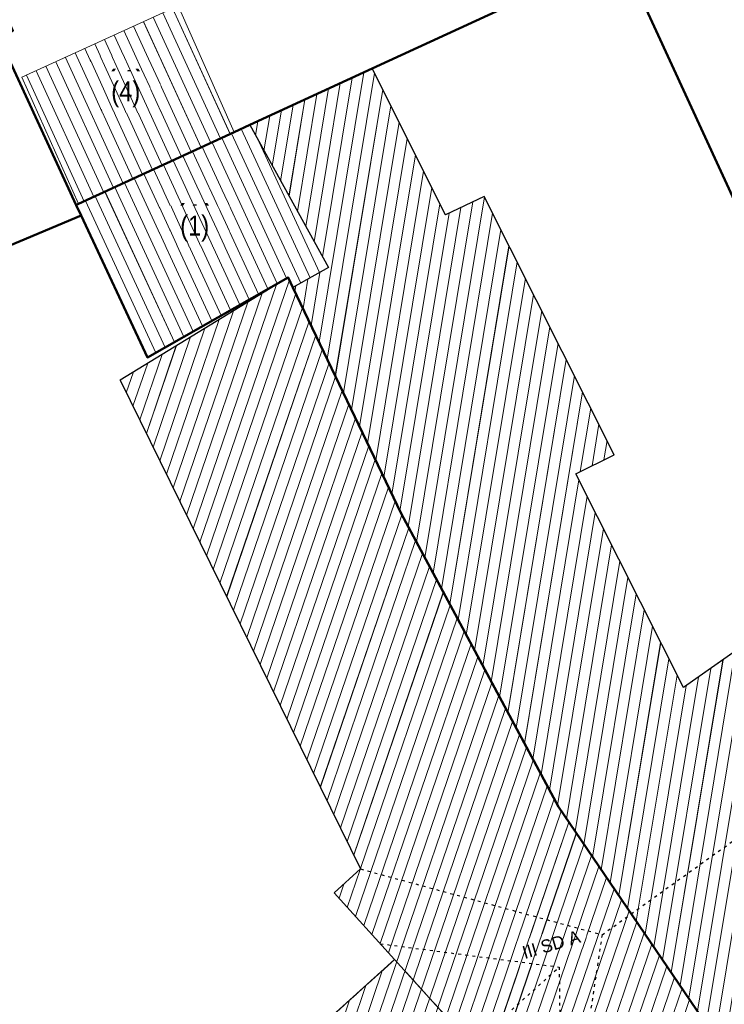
# Model space of a CAD drawing. Header units: millimetres. Extents: x 32365810 to 32368499, y 5620272 to 5622478.
# Tile 219 of 249: x 32366685 to 32366710, y 5620762 to 5620797. Entities that reach past the tile are written whole.
import ezdxf

# ---------------------------------------------------------------- set-up
doc = ezdxf.new("R2010")
doc.units = ezdxf.units.MM
for name, pattern in [('1000.196', [0.225, 0.075, -0.15]), ('1600.1047', [0]), ('1600.2028', [0]), ('1600.2305', [0.75, 0.5, 0, 0, -0.25]), ('1600.2505', [0]), ('1600.2507', [0])]:
    doc.linetypes.add(name, pattern=pattern)
doc.layers.get('0').update_dxf_attribs({"color": 1, "linetype": 'CONTINUOUS'})
for name, color, linetype in [('_K_Ebene 32', 251, 'CONTINUOUS'), ('_K_Gebäude', 251, 'CONTINUOUS'), ('_K_Siedlungsflächen - Bauwerke u. Einrichtungen', 251, 'CONTINUOUS'), ('Ebene 32', 7, 'CONTINUOUS')]:
    doc.layers.add(name, color=color, linetype=linetype)
doc.layers.add('_K_Flurstücke_Grenzpunkte', color=251, linetype='CONTINUOUS', lineweight=50)
for name, color, linetype, transparency in [('EFB-_ Dachhöhen Bestandsgebäude (NHN)', 7, 'CONTINUOUS', 0.75), ('Flurstücke_Grenzpunkte', 11, 'CONTINUOUS', 0.75), ('Gebäude', 31, 'CONTINUOUS', 0.75), ('Siedlungsflächen - Bauwerke u. Einrichtungen', 51, 'CONTINUOUS', 0.75)]:
    doc.layers.add(name, color=color, linetype=linetype, transparency=transparency)
doc.styles.add('Dachhöhe NHN_ Bestand_ gemessen_ schwarz', font='GOTHIC.TTF')
doc.styles.add('Hausnummern NRW', font='arial.ttf', dxfattribs={"width": 0.85})

# ---------------------------------------------------------------- blocks, each defined once
blk = doc.blocks.new('O92')
at = {"layer": 'Gebäude', "color": 7, "linetype": '1600.2507', "lineweight": 18}
for p, q in [((32366198.538, 5622121.696), (32366189.143, 5622113.221)), ((32366203.863, 5622115.823), (32366198.538, 5622121.696)), ((32366194.469, 5622107.35), (32366203.863, 5622115.823)), ((32366189.143, 5622113.221), (32366194.469, 5622107.35))]:
    blk.add_line(p, q, dxfattribs=at)
blk = doc.blocks.new('O466')
at = {"layer": 'Gebäude', "color": 7, "linetype": '1600.2305', "lineweight": 18}
blk.add_line((32366189.143, 5622113.221), (32366198.538, 5622121.696), dxfattribs=at)
blk = doc.blocks.new('O1014')
at = {"layer": 'Flurstücke_Grenzpunkte', "color": 7, "linetype": '1600.2028', "lineweight": 35}
for p, q in [((32366187.573, 5622147.736), (32366176.669, 5622143.155)), ((32366189.891, 5622142.771), (32366187.573, 5622147.736)), ((32366194.813, 5622145.574), (32366189.891, 5622142.771)), ((32366194.982, 5622145.222), (32366194.813, 5622145.574)), ((32366198.766, 5622137.308), (32366194.982, 5622145.222)), ((32366204.266, 5622127.038), (32366198.766, 5622137.308)), ((32366209.897, 5622118.777), (32366204.266, 5622127.038))]:
    blk.add_line(p, q, dxfattribs=at)
blk = doc.blocks.new('O1039')
at = {"layer": 'Flurstücke_Grenzpunkte', "color": 7, "linetype": '1600.2028', "lineweight": 35}
for p, q in [((32366187.4, 5622148.108), (32366184.682, 5622153.986)), ((32366187.573, 5622147.736), (32366187.4, 5622148.108)), ((32366187.573, 5622147.736), (32366176.669, 5622143.155))]:
    blk.add_line(p, q, dxfattribs=at)
blk = doc.blocks.new('O1123')
at = {"layer": 'Flurstücke_Grenzpunkte', "color": 7, "linetype": '1600.2028', "lineweight": 35}
blk.add_line((32366206.449, 5622156.9), (32366211.116, 5622146.756), dxfattribs=at)
blk = doc.blocks.new('O1182')
at = {"layer": 'Flurstücke_Grenzpunkte', "color": 7, "linetype": '1600.2028', "lineweight": 35}
for p, q in [((32366197.75, 5622152.886), (32366206.449, 5622156.9)), ((32366187.4, 5622148.108), (32366184.682, 5622153.986)), ((32366193.468, 5622150.909), (32366197.75, 5622152.886)), ((32366192.925, 5622150.658), (32366193.468, 5622150.909)), ((32366187.482, 5622148.145), (32366192.925, 5622150.658)), ((32366187.4, 5622148.108), (32366187.482, 5622148.145))]:
    blk.add_line(p, q, dxfattribs=at)
blk = doc.blocks.new('O1267')
at = {"layer": 'Flurstücke_Grenzpunkte', "color": 7, "linetype": '1600.2028', "lineweight": 35}
for p, q in [((32366197.75, 5622152.886), (32366206.449, 5622156.9)), ((32366206.449, 5622156.9), (32366211.116, 5622146.756)), ((32366193.468, 5622150.909), (32366197.75, 5622152.886)), ((32366192.925, 5622150.658), (32366193.468, 5622150.909)), ((32366187.482, 5622148.145), (32366192.925, 5622150.658)), ((32366187.4, 5622148.108), (32366187.482, 5622148.145)), ((32366187.573, 5622147.736), (32366187.4, 5622148.108)), ((32366189.891, 5622142.771), (32366187.573, 5622147.736)), ((32366194.813, 5622145.574), (32366189.891, 5622142.771)), ((32366194.982, 5622145.222), (32366194.813, 5622145.574)), ((32366198.766, 5622137.308), (32366194.982, 5622145.222)), ((32366204.266, 5622127.038), (32366198.766, 5622137.308)), ((32366209.897, 5622118.777), (32366204.266, 5622127.038))]:
    blk.add_line(p, q, dxfattribs=at)
blk = doc.blocks.new('O2074')
at = {"layer": 'Gebäude', "color": 7, "linetype": '1600.2505', "lineweight": 18}
for p, q in [((32366197.75, 5622152.886), (32366193.468, 5622150.909)), ((32366200.316, 5622147.764), (32366197.75, 5622152.886)), ((32366193.468, 5622150.909), (32366196.219, 5622145.918)), ((32366201.671, 5622148.407), (32366200.316, 5622147.764)), ((32366206.222, 5622139.368), (32366201.671, 5622148.407)), ((32366196.219, 5622145.918), (32366194.982, 5622145.222)), ((32366194.982, 5622145.222), (32366198.766, 5622137.308)), ((32366204.878, 5622138.702), (32366206.222, 5622139.368)), ((32366208.638, 5622131.215), (32366204.878, 5622138.702)), ((32366198.766, 5622137.308), (32366204.266, 5622127.038)), ((32366216.095, 5622136.457), (32366208.638, 5622131.215)), ((32366204.266, 5622127.038), (32366209.897, 5622118.777))]:
    blk.add_line(p, q, dxfattribs=at)
blk = doc.blocks.new('O2105')
at = {"layer": 'Gebäude', "color": 7, "linetype": '1600.2505', "lineweight": 18}
for p, q in [((32366193.468, 5622150.909), (32366192.925, 5622150.658)), ((32366193.468, 5622150.909), (32366196.219, 5622145.918)), ((32366192.925, 5622150.658), (32366187.482, 5622148.145)), ((32366187.482, 5622148.145), (32366187.4, 5622148.108)), ((32366187.4, 5622148.108), (32366187.573, 5622147.736)), ((32366187.573, 5622147.736), (32366189.891, 5622142.771)), ((32366196.219, 5622145.918), (32366194.982, 5622145.222)), ((32366189.891, 5622142.771), (32366194.813, 5622145.574)), ((32366194.813, 5622145.574), (32366194.982, 5622145.222))]:
    blk.add_line(p, q, dxfattribs=at)
at = {"layer": 'Ebene 32', "color": 7, "lineweight": 18, "insert": (32366191.542, 5622146.829), "char_height": 0.7, "attachment_point": 8, "line_spacing_factor": 0.69, "style": 'Hausnummern NRW', "bg_fill": 2}
blk.add_mtext('(1)', dxfattribs=at)
blk = doc.blocks.new('O2181')
at = {"layer": 'Gebäude', "color": 7, "linetype": '1600.2505', "lineweight": 18}
for p, q in [((32366190.969, 5622155.084), (32366185.497, 5622152.579)), ((32366192.925, 5622150.658), (32366190.969, 5622155.084)), ((32366185.497, 5622152.579), (32366187.482, 5622148.145)), ((32366192.925, 5622150.658), (32366187.482, 5622148.145))]:
    blk.add_line(p, q, dxfattribs=at)
at = {"layer": 'Ebene 32', "color": 7, "lineweight": 18, "insert": (32366189.131, 5622151.529), "char_height": 0.7, "attachment_point": 8, "line_spacing_factor": 0.69, "style": 'Hausnummern NRW', "bg_fill": 2}
blk.add_mtext('(4)', dxfattribs=at)
blk = doc.blocks.new('O2545')
at = {"layer": 'Gebäude', "color": 7, "linetype": '1600.2505', "lineweight": 18}
for p, q in [((32366194.813, 5622145.574), (32366188.932, 5622141.983)), ((32366194.813, 5622145.574), (32366194.982, 5622145.222)), ((32366194.982, 5622145.222), (32366198.766, 5622137.308)), ((32366188.932, 5622141.983), (32366197.349, 5622124.869)), ((32366198.766, 5622137.308), (32366204.266, 5622127.038)), ((32366204.266, 5622127.038), (32366209.897, 5622118.777)), ((32366197.349, 5622124.869), (32366196.423, 5622124.029)), ((32366196.423, 5622124.029), (32366198.538, 5622121.696)), ((32366198.538, 5622121.696), (32366189.143, 5622113.221))]:
    blk.add_line(p, q, dxfattribs=at)
blk = doc.blocks.new('*X1051')
at = {"color": 253, "linetype": '1600.1047', "lineweight": 18, "true_color": 0xb2b2b2}
for p, q in [((32366195.898429, 5622143.305346), (32366197.459313, 5622152.75179)), ((32366196.180898, 5622142.714579), (32366197.833901, 5622152.718525)), ((32366195.719654, 5622146.823938), (32366196.636361, 5622152.371833)), ((32366196.012077, 5622146.29341), (32366197.047837, 5622152.561811)), ((32366195.134808, 5622147.884994), (32366195.813409, 5622151.991876)), ((32366195.427231, 5622147.354466), (32366196.224885, 5622152.181854)), ((32366196.463367, 5622142.123813), (32366198.119716, 5622152.148008)), ((32366194.549962, 5622148.946051), (32366194.990457, 5622151.611919)), ((32366194.842385, 5622148.415522), (32366195.401933, 5622151.801897)), ((32366194.257539, 5622149.476579), (32366194.578981, 5622151.42194)), ((32366196.745837, 5622141.533046), (32366198.405532, 5622151.577491)), ((32366193.672694, 5622150.537635), (32366193.75603, 5622151.041983)), ((32366193.965116, 5622150.007107), (32366194.167506, 5622151.231962)), ((32366197.028306, 5622140.942279), (32366198.691347, 5622151.006975)), ((32366197.310775, 5622140.351512), (32366198.977162, 5622150.436458)), ((32366197.593245, 5622139.760745), (32366199.262978, 5622149.865941)), ((32366197.875714, 5622139.169978), (32366199.548793, 5622149.295424)), ((32366198.158183, 5622138.579211), (32366199.834608, 5622148.724907)), ((32366198.440653, 5622137.988444), (32366200.120424, 5622148.15439)), ((32366199.302838, 5622136.305576), (32366201.271059, 5622148.217212)), ((32366199.593303, 5622135.763199), (32366201.679661, 5622148.389799)), ((32366198.723122, 5622137.397677), (32366200.446212, 5622147.825791)), ((32366199.012373, 5622136.847954), (32366200.858635, 5622148.021502)), ((32366199.883768, 5622135.220822), (32366201.96583, 5622147.821422)), ((32366200.174233, 5622134.678444), (32366202.251999, 5622147.253045)), ((32366200.464698, 5622134.136067), (32366202.538168, 5622146.684669)), ((32366200.755163, 5622133.59369), (32366202.824337, 5622146.116292)), ((32366195.615959, 5622143.896113), (32366195.922478, 5622145.751162)), ((32366195.33349, 5622144.48688), (32366195.503435, 5622145.515386)), ((32366201.045628, 5622133.051312), (32366203.110506, 5622145.547916)), ((32366195.051021, 5622145.077647), (32366195.084392, 5622145.279611)), ((32366201.336093, 5622132.508935), (32366203.396675, 5622144.979539)), ((32366201.626558, 5622131.966557), (32366203.682844, 5622144.411163)), ((32366201.917023, 5622131.42418), (32366203.969013, 5622143.842786)), ((32366202.207488, 5622130.881803), (32366204.255182, 5622143.274409)), ((32366202.497953, 5622130.339425), (32366204.541351, 5622142.706033)), ((32366202.788418, 5622129.797048), (32366204.82752, 5622142.137656)), ((32366203.078883, 5622129.254671), (32366205.113689, 5622141.56928)), ((32366205.032662, 5622138.778641), (32366205.399858, 5622141.000903)), ((32366205.446644, 5622138.983783), (32366205.686027, 5622140.432527)), ((32366205.860625, 5622139.188926), (32366205.972196, 5622139.86415)), ((32366203.369348, 5622128.712293), (32366204.984844, 5622138.489249)), ((32366203.659813, 5622128.169916), (32366205.270833, 5622137.919781)), ((32366203.950278, 5622127.627539), (32366205.556822, 5622137.350314)), ((32366204.240743, 5622127.085161), (32366205.842811, 5622136.780846)), ((32366204.545325, 5622126.628215), (32366206.128799, 5622136.211379)), ((32366213.133228, 5622121.095399), (32366215.615848, 5622136.120174)), ((32366213.564346, 5622121.404246), (32366216.045884, 5622136.422473)), ((32366212.702111, 5622120.786551), (32366215.185813, 5622135.817875)), ((32366213.995463, 5622121.713094), (32366216.344354, 5622135.928544)), ((32366204.85125, 5622126.179405), (32366206.414788, 5622135.641911)), ((32366212.270994, 5622120.477703), (32366214.755778, 5622135.515576)), ((32366205.157176, 5622125.730594), (32366206.700777, 5622135.072444)), ((32366211.839877, 5622120.168856), (32366214.325743, 5622135.213277)), ((32366214.42658, 5622122.021942), (32366216.62586, 5622135.331949)), ((32366211.408759, 5622119.860008), (32366213.895708, 5622134.910977)), ((32366214.857697, 5622122.330789), (32366216.907367, 5622134.735353)), ((32366205.463101, 5622125.281784), (32366206.986766, 5622134.502976)), ((32366210.977642, 5622119.55116), (32366213.465673, 5622134.608678)), ((32366210.546525, 5622119.242313), (32366213.035637, 5622134.306379)), ((32366215.288815, 5622122.639637), (32366217.188873, 5622134.138758)), ((32366205.769027, 5622124.832974), (32366207.272754, 5622133.933509)), ((32366209.746059, 5622118.998439), (32366212.175567, 5622133.701781)), ((32366210.115408, 5622118.933465), (32366212.605602, 5622134.00408)), ((32366206.074952, 5622124.384163), (32366207.558743, 5622133.364041)), ((32366209.440133, 5622119.447249), (32366211.745532, 5622133.399482)), ((32366215.719932, 5622122.948485), (32366217.470379, 5622133.542162)), ((32366209.134208, 5622119.89606), (32366211.315497, 5622133.097183)), ((32366206.380878, 5622123.935353), (32366207.844732, 5622132.794574)), ((32366208.828282, 5622120.34487), (32366210.885461, 5622132.794884)), ((32366216.151049, 5622123.257332), (32366217.751885, 5622132.945567)), ((32366208.522357, 5622120.79368), (32366210.455426, 5622132.492585)), ((32366216.582166, 5622123.56618), (32366218.033392, 5622132.348971)), ((32366206.686803, 5622123.486543), (32366208.130721, 5622132.225106)), ((32366208.216431, 5622121.242491), (32366210.025391, 5622132.190285)), ((32366206.992729, 5622123.037732), (32366208.41671, 5622131.655639)), ((32366207.910506, 5622121.691301), (32366209.595356, 5622131.887986)), ((32366217.013284, 5622123.875028), (32366218.314898, 5622131.752376)), ((32366207.298655, 5622122.588922), (32366208.735285, 5622131.283388)), ((32366207.60458, 5622122.140111), (32366209.165321, 5622131.585687)), ((32366217.444401, 5622124.183875), (32366218.596404, 5622131.15578)), ((32366217.875518, 5622124.492723), (32366218.87791, 5622130.559185)), ((32366218.306635, 5622124.801571), (32366219.159417, 5622129.962589)), ((32366218.737753, 5622125.110419), (32366219.440923, 5622129.365994)), ((32366219.16887, 5622125.419266), (32366219.722429, 5622128.769398)), ((32366219.599987, 5622125.728114), (32366220.003935, 5622128.172803)), ((32366220.031104, 5622126.036962), (32366220.285442, 5622127.576207)), ((32366220.462222, 5622126.345809), (32366220.566948, 5622126.979612))]:
    blk.add_line(p, q, dxfattribs=at)
blk = doc.blocks.new('*X1061')
at = {"color": 253, "linetype": '1600.1047', "lineweight": 18, "true_color": 0xb2b2b2}
for p, q in [((32366195.25122, 5622145.373477), (32366192.831331, 5622150.614754)), ((32366195.579087, 5622145.557952), (32366193.171744, 5622150.772056)), ((32366194.432583, 5622145.357359), (32366192.150402, 5622150.300373)), ((32366194.759632, 5622145.543608), (32366192.490866, 5622150.457563)), ((32366195.906955, 5622145.742427), (32366193.797854, 5622150.310563)), ((32366193.778486, 5622144.984861), (32366191.469472, 5622149.985992)), ((32366194.105535, 5622145.17111), (32366191.809937, 5622150.143182)), ((32366193.12439, 5622144.612363), (32366190.788543, 5622149.671611)), ((32366193.451438, 5622144.798612), (32366191.129008, 5622149.828801)), ((32366192.143244, 5622144.053617), (32366189.767149, 5622149.20004)), ((32366192.470293, 5622144.239866), (32366190.107614, 5622149.35723)), ((32366192.797341, 5622144.426115), (32366190.448079, 5622149.51442)), ((32366191.489147, 5622143.681119), (32366189.08622, 5622148.885659)), ((32366191.816196, 5622143.867368), (32366189.426685, 5622149.042849)), ((32366190.835051, 5622143.308622), (32366188.405291, 5622148.571278)), ((32366191.162099, 5622143.494871), (32366188.745755, 5622148.728468)), ((32366190.180954, 5622142.936124), (32366187.724362, 5622148.256897)), ((32366190.508002, 5622143.122373), (32366188.064826, 5622148.414087))]:
    blk.add_line(p, q, dxfattribs=at)
blk = doc.blocks.new('*X1090')
at = {"color": 253, "linetype": '1600.1047', "lineweight": 18, "true_color": 0xb2b2b2}
for p, q in [((32366192.445498, 5622150.436617), (32366190.43077, 5622154.837607)), ((32366192.785964, 5622150.593808), (32366190.771741, 5622154.993698)), ((32366191.424098, 5622149.965043), (32366189.40786, 5622154.369333)), ((32366191.764565, 5622150.122234), (32366189.74883, 5622154.525425)), ((32366192.105031, 5622150.279425), (32366190.0898, 5622154.681516)), ((32366190.743166, 5622149.65066), (32366188.72592, 5622154.057151)), ((32366191.083632, 5622149.807852), (32366189.06689, 5622154.213242)), ((32366190.062233, 5622149.336278), (32366188.04398, 5622153.744969)), ((32366190.402699, 5622149.493469), (32366188.38495, 5622153.90106)), ((32366189.3813, 5622149.021895), (32366187.36204, 5622153.432787)), ((32366189.721766, 5622149.179087), (32366187.70301, 5622153.588878)), ((32366188.700367, 5622148.707513), (32366186.6801, 5622153.120605)), ((32366189.040834, 5622148.864704), (32366187.02107, 5622153.276696)), ((32366187.678968, 5622148.235939), (32366185.657189, 5622152.652332)), ((32366188.019434, 5622148.39313), (32366185.998159, 5622152.808423)), ((32366188.359901, 5622148.550321), (32366186.33913, 5622152.964514))]:
    blk.add_line(p, q, dxfattribs=at)
blk = doc.blocks.new('*X1198')
at = {"color": 253, "linetype": '1600.1047', "lineweight": 18, "true_color": 0xb2b2b2}
for p, q in [((32366191.72545, 5622136.303173), (32366194.854234, 5622145.488117)), ((32366191.491398, 5622136.779063), (32366194.401799, 5622145.322917)), ((32366191.023295, 5622137.730842), (32366193.401395, 5622144.712059)), ((32366191.257346, 5622137.254952), (32366193.901597, 5622145.017488)), ((32366191.959502, 5622135.827284), (32366195.085796, 5622145.004918)), ((32366190.789243, 5622138.206731), (32366192.901193, 5622144.406631)), ((32366192.193554, 5622135.351394), (32366195.317139, 5622144.521078)), ((32366190.555191, 5622138.682621), (32366192.400991, 5622144.101202)), ((32366192.427605, 5622134.875505), (32366195.548482, 5622144.037238)), ((32366190.321139, 5622139.15851), (32366191.900789, 5622143.795774)), ((32366190.087088, 5622139.634399), (32366191.400587, 5622143.490345)), ((32366192.661657, 5622134.399615), (32366195.779826, 5622143.553397)), ((32366189.853036, 5622140.110289), (32366190.900385, 5622143.184917)), ((32366192.895709, 5622133.923726), (32366196.011169, 5622143.069557)), ((32366189.618984, 5622140.586178), (32366190.400183, 5622142.879488)), ((32366189.384932, 5622141.062068), (32366189.899981, 5622142.574059)), ((32366193.129761, 5622133.447836), (32366196.242512, 5622142.585717)), ((32366189.150881, 5622141.537957), (32366189.399779, 5622142.268631)), ((32366193.363812, 5622132.971947), (32366196.473856, 5622142.101876)), ((32366193.597864, 5622132.496057), (32366196.705199, 5622141.618036)), ((32366193.831916, 5622132.020168), (32366196.936543, 5622141.134196)), ((32366194.065968, 5622131.544278), (32366197.167886, 5622140.650356)), ((32366194.300019, 5622131.068389), (32366197.399229, 5622140.166515)), ((32366194.534071, 5622130.592499), (32366197.630573, 5622139.682675)), ((32366194.768123, 5622130.11661), (32366197.861916, 5622139.198835)), ((32366195.002175, 5622129.64072), (32366198.09326, 5622138.714995)), ((32366195.236226, 5622129.164831), (32366198.324603, 5622138.231154)), ((32366195.470278, 5622128.688941), (32366198.555946, 5622137.747314)), ((32366195.70433, 5622128.213052), (32366198.788283, 5622137.266391)), ((32366195.938382, 5622127.737162), (32366199.030424, 5622136.814248)), ((32366196.172433, 5622127.261273), (32366199.272565, 5622136.362105)), ((32366196.406485, 5622126.785383), (32366199.514706, 5622135.909962)), ((32366196.640537, 5622126.309494), (32366199.756847, 5622135.457819)), ((32366196.874589, 5622125.833604), (32366199.998988, 5622135.005676)), ((32366197.10864, 5622125.357715), (32366200.241128, 5622134.553533)), ((32366197.342692, 5622124.881825), (32366200.483269, 5622134.10139)), ((32366197.168296, 5622123.206884), (32366200.72541, 5622133.649247)), ((32366197.456254, 5622122.889245), (32366200.967551, 5622133.197104)), ((32366197.744213, 5622122.571605), (32366201.209692, 5622132.744961)), ((32366198.032171, 5622122.253966), (32366201.451833, 5622132.292818)), ((32366198.32013, 5622121.936327), (32366201.693973, 5622131.840675)), ((32366193.526352, 5622106.7006), (32366201.936114, 5622131.388532)), ((32366194.098201, 5622107.216358), (32366202.178255, 5622130.936389)), ((32366194.571323, 5622107.442291), (32366202.420396, 5622130.484246)), ((32366195.143185, 5622107.958087), (32366202.662537, 5622130.032103)), ((32366195.715047, 5622108.473883), (32366202.904678, 5622129.57996)), ((32366196.28691, 5622108.989679), (32366203.146818, 5622129.127817)), ((32366196.858772, 5622109.505475), (32366203.388959, 5622128.675674)), ((32366197.430634, 5622110.021272), (32366203.6311, 5622128.223531)), ((32366198.002496, 5622110.537068), (32366203.873241, 5622127.771388)), ((32366198.574358, 5622111.052864), (32366204.115382, 5622127.319245)), ((32366199.14622, 5622111.56866), (32366204.365842, 5622126.891526)), ((32366199.718083, 5622112.084456), (32366204.629994, 5622126.503999)), ((32366200.289945, 5622112.600252), (32366204.894146, 5622126.116473)), ((32366200.861807, 5622113.116048), (32366205.158298, 5622125.728947)), ((32366201.433669, 5622113.631844), (32366205.42245, 5622125.341421)), ((32366196.880337, 5622123.524523), (32366197.333549, 5622124.854984)), ((32366202.005531, 5622114.14764), (32366205.686603, 5622124.953895)), ((32366202.577393, 5622114.663436), (32366205.950755, 5622124.566368)), ((32366196.592379, 5622123.842163), (32366196.76023, 5622124.33491)), ((32366203.149256, 5622115.179232), (32366206.214907, 5622124.178842)), ((32366203.721118, 5622115.695028), (32366206.479059, 5622123.791316)), ((32366204.079479, 5622115.584067), (32366206.743211, 5622123.40379)), ((32366204.367392, 5622115.266291), (32366207.007363, 5622123.016263)), ((32366204.688359, 5622115.045554), (32366207.271515, 5622122.628737)), ((32366205.212405, 5622115.420978), (32366207.535667, 5622122.241211)), ((32366205.73645, 5622115.796401), (32366207.799819, 5622121.853685)), ((32366192.954502, 5622106.184843), (32366198.105303, 5622121.305674)), ((32366206.260495, 5622116.171825), (32366208.063971, 5622121.466159)), ((32366206.784541, 5622116.547249), (32366208.328123, 5622121.078632)), ((32366192.382653, 5622105.669085), (32366197.533408, 5622120.789782)), ((32366207.308586, 5622116.922672), (32366208.592275, 5622120.691106)), ((32366191.810804, 5622105.153327), (32366196.961513, 5622120.273889)), ((32366207.832631, 5622117.298096), (32366208.856427, 5622120.30358))]:
    blk.add_line(p, q, dxfattribs=at)

msp = doc.modelspace()

# ---------------------------------------------------------------- linework, layer by layer
at = {"layer": '_K_Flurstücke_Grenzpunkte', "linetype": '1600.2028', "lineweight": 35}
for p, q in [((32366687.225, 5620790.362), (32366684.507, 5620796.24)), ((32366687.398, 5620789.99), (32366687.225, 5620790.362)), ((32366687.398, 5620789.99), (32366676.494, 5620785.409))]:
    msp.add_line(p, q, dxfattribs=at)
at = {"layer": '_K_Flurstücke_Grenzpunkte', "linetype": '1600.2028'}
msp.add_lwpolyline([(32366706.274, 5620799.154), (32366710.941, 5620789.01), (32366715.259, 5620780.113), (32366715.92, 5620778.711), (32366720.589, 5620768.816), (32366731.741, 5620774.721), (32366726.192, 5620785.965), (32366717.195, 5620804.195)], close=True, dxfattribs=at)
at = {"layer": '_K_Gebäude', "linetype": '1600.1047', "lineweight": 18}
for p, q in [((32366692.611, 5620792.847), (32366690.597, 5620797.247)), ((32366691.93, 5620792.533), (32366689.915, 5620796.935)), ((32366692.271, 5620792.69), (32366690.256, 5620797.091)), ((32366691.25, 5620792.219), (32366689.233, 5620796.623)), ((32366691.59, 5620792.376), (32366689.574, 5620796.779)), ((32366690.569, 5620791.904), (32366688.551, 5620796.311)), ((32366690.909, 5620792.062), (32366688.892, 5620796.467)), ((32366689.547, 5620791.433), (32366687.528, 5620795.843)), ((32366689.888, 5620791.59), (32366687.869, 5620795.999)), ((32366690.228, 5620791.747), (32366688.21, 5620796.155)), ((32366688.866, 5620791.118), (32366686.846, 5620795.53)), ((32366689.207, 5620791.276), (32366687.187, 5620795.686)), ((32366688.185, 5620790.804), (32366686.165, 5620795.218)), ((32366688.526, 5620790.961), (32366686.506, 5620795.374)), ((32366687.504, 5620790.49), (32366685.483, 5620794.906)), ((32366687.845, 5620790.647), (32366685.824, 5620795.062)), ((32366695.724, 5620785.559), (32366697.285, 5620795.005)), ((32366695.838, 5620788.547), (32366696.873, 5620794.815)), ((32366696.006, 5620784.968), (32366697.659, 5620794.972)), ((32366695.545, 5620789.078), (32366696.462, 5620794.625)), ((32366694.96, 5620790.139), (32366695.639, 5620794.246)), ((32366695.253, 5620789.608), (32366696.05, 5620794.436)), ((32366696.289, 5620784.377), (32366697.945, 5620794.402)), ((32366694.375, 5620791.2), (32366694.816, 5620793.866)), ((32366694.668, 5620790.669), (32366695.227, 5620794.056)), ((32366696.571, 5620783.787), (32366698.231, 5620793.831)), ((32366693.791, 5620792.261), (32366693.993, 5620793.486)), ((32366694.083, 5620791.73), (32366694.404, 5620793.676)), ((32366693.498, 5620792.791), (32366693.581, 5620793.296)), ((32366696.854, 5620783.196), (32366698.517, 5620793.261)), ((32366695.077, 5620787.627), (32366692.657, 5620792.868)), ((32366695.405, 5620787.812), (32366692.997, 5620793.026)), ((32366693.931, 5620787.425), (32366691.635, 5620792.397)), ((32366694.258, 5620787.611), (32366691.976, 5620792.554)), ((32366694.585, 5620787.797), (32366692.316, 5620792.711)), ((32366695.732, 5620787.996), (32366693.623, 5620792.564)), ((32366697.136, 5620782.605), (32366698.803, 5620792.69)), ((32366693.277, 5620787.052), (32366690.954, 5620792.082)), ((32366693.604, 5620787.239), (32366691.295, 5620792.24)), ((32366697.419, 5620782.014), (32366699.088, 5620792.12)), ((32366692.623, 5620786.68), (32366690.274, 5620791.768)), ((32366692.95, 5620786.866), (32366690.614, 5620791.925)), ((32366691.969, 5620786.307), (32366689.593, 5620791.454)), ((32366692.296, 5620786.494), (32366689.933, 5620791.611)), ((32366697.701, 5620781.424), (32366699.374, 5620791.549)), ((32366691.315, 5620785.935), (32366688.912, 5620791.139)), ((32366691.642, 5620786.121), (32366689.252, 5620791.297)), ((32366690.333, 5620785.376), (32366687.89, 5620790.668)), ((32366690.66, 5620785.562), (32366688.231, 5620790.825)), ((32366690.988, 5620785.749), (32366688.571, 5620790.982)), ((32366697.984, 5620780.833), (32366699.66, 5620790.979)), ((32366690.006, 5620785.19), (32366687.55, 5620790.511)), ((32366698.266, 5620780.242), (32366699.946, 5620790.408)), ((32366699.128, 5620778.559), (32366701.096, 5620790.471)), ((32366699.419, 5620778.017), (32366701.505, 5620790.643)), ((32366698.549, 5620779.651), (32366700.272, 5620790.079)), ((32366698.838, 5620779.102), (32366700.684, 5620790.275)), ((32366699.709, 5620777.474), (32366701.791, 5620790.075)), ((32366700, 5620776.932), (32366702.077, 5620789.507)), ((32366700.29, 5620776.39), (32366702.364, 5620788.938)), ((32366700.581, 5620775.847), (32366702.65, 5620788.37)), ((32366695.441, 5620786.15), (32366695.748, 5620788.005)), ((32366695.159, 5620786.741), (32366695.329, 5620787.769)), ((32366700.871, 5620775.305), (32366702.936, 5620787.802)), ((32366694.876, 5620787.331), (32366694.91, 5620787.533)), ((32366701.162, 5620774.763), (32366703.222, 5620787.233)), ((32366701.452, 5620774.22), (32366703.508, 5620786.665)), ((32366701.742, 5620773.678), (32366703.794, 5620786.096)), ((32366702.033, 5620773.135), (32366704.081, 5620785.528)), ((32366702.323, 5620772.593), (32366704.367, 5620784.96)), ((32366702.614, 5620772.051), (32366704.653, 5620784.391)), ((32366702.904, 5620771.508), (32366704.939, 5620783.823)), ((32366704.858, 5620781.032), (32366705.225, 5620783.255)), ((32366705.272, 5620781.237), (32366705.511, 5620782.686)), ((32366705.686, 5620781.443), (32366705.798, 5620782.118)), ((32366703.195, 5620770.966), (32366704.81, 5620780.743)), ((32366703.485, 5620770.424), (32366705.096, 5620780.173)), ((32366703.776, 5620769.881), (32366705.382, 5620779.604)), ((32366704.066, 5620769.339), (32366705.668, 5620779.035)), ((32366704.371, 5620768.882), (32366705.954, 5620778.465)), ((32366704.677, 5620768.433), (32366706.24, 5620777.896)), ((32366704.983, 5620767.984), (32366706.526, 5620777.326)), ((32366705.289, 5620767.535), (32366706.812, 5620776.757)), ((32366705.594, 5620767.087), (32366707.098, 5620776.187)), ((32366709.571, 5620761.252), (32366712.001, 5620775.955)), ((32366705.9, 5620766.638), (32366707.384, 5620775.618)), ((32366709.266, 5620761.701), (32366711.571, 5620775.653)), ((32366708.96, 5620762.15), (32366711.141, 5620775.351)), ((32366706.206, 5620766.189), (32366707.67, 5620775.048)), ((32366708.654, 5620762.599), (32366710.711, 5620775.049)), ((32366706.512, 5620765.74), (32366707.956, 5620774.479)), ((32366708.348, 5620763.047), (32366710.281, 5620774.746)), ((32366707.736, 5620763.945), (32366709.421, 5620774.142)), ((32366708.042, 5620763.496), (32366709.851, 5620774.444)), ((32366706.818, 5620765.291), (32366708.242, 5620773.909)), ((32366707.43, 5620764.394), (32366708.991, 5620773.839)), ((32366707.124, 5620764.843), (32366708.561, 5620773.537))]:
    msp.add_line(p, q, dxfattribs=at)
at = {"layer": '_K_Gebäude', "linetype": '1600.2505', "lineweight": -2}
msp.add_lwpolyline([(32366694.807, 5620787.476), (32366698.591, 5620779.562), (32366704.091, 5620769.292), (32366709.722, 5620761.031), (32366720.589, 5620768.816), (32366715.92, 5620778.711), (32366708.463, 5620773.469), (32366704.703, 5620780.956), (32366706.047, 5620781.622), (32366701.496, 5620790.661), (32366700.141, 5620790.018), (32366697.575, 5620795.14), (32366693.293, 5620793.163), (32366696.044, 5620788.172)], close=True, dxfattribs=at)
msp.add_lwpolyline([(32366709.722, 5620761.031), (32366704.091, 5620769.292), (32366698.591, 5620779.562), (32366694.807, 5620787.476), (32366694.638, 5620787.828), (32366688.757, 5620784.237), (32366697.174, 5620767.123), (32366696.248, 5620766.283), (32366698.363, 5620763.95), (32366688.968, 5620755.475)], dxfattribs=at)
at = {"layer": '_K_Gebäude', "linetype": '1600.2305', "lineweight": 18}
msp.add_lwpolyline([(32366698.363, 5620763.95), (32366688.968, 5620755.475), (32366698.363, 5620763.95), (32366703.688, 5620758.077)], dxfattribs=at)
at = {"layer": '_K_Siedlungsflächen - Bauwerke u. Einrichtungen', "linetype": '1600.1047', "lineweight": 18}
for p, q in [((32366691.317, 5620779.033), (32366694.227, 5620787.577)), ((32366691.551, 5620778.557), (32366694.68, 5620787.742)), ((32366691.083, 5620779.509), (32366693.727, 5620787.271)), ((32366691.785, 5620778.081), (32366694.911, 5620787.259)), ((32366690.849, 5620779.985), (32366693.227, 5620786.966)), ((32366690.615, 5620780.46), (32366692.727, 5620786.66)), ((32366692.019, 5620777.605), (32366695.143, 5620786.775)), ((32366690.381, 5620780.936), (32366692.226, 5620786.355)), ((32366692.253, 5620777.129), (32366695.374, 5620786.291)), ((32366690.147, 5620781.412), (32366691.726, 5620786.049)), ((32366689.913, 5620781.888), (32366691.226, 5620785.744)), ((32366692.487, 5620776.653), (32366695.605, 5620785.807)), ((32366689.444, 5620782.84), (32366690.226, 5620785.133)), ((32366689.678, 5620782.364), (32366690.726, 5620785.439)), ((32366692.721, 5620776.177), (32366695.837, 5620785.323)), ((32366689.21, 5620783.316), (32366689.725, 5620784.828)), ((32366692.955, 5620775.701), (32366696.068, 5620784.839)), ((32366688.976, 5620783.792), (32366689.225, 5620784.522)), ((32366693.189, 5620775.226), (32366696.299, 5620784.356)), ((32366693.423, 5620774.75), (32366696.531, 5620783.872)), ((32366693.657, 5620774.274), (32366696.762, 5620783.388)), ((32366693.891, 5620773.798), (32366696.993, 5620782.904)), ((32366694.125, 5620773.322), (32366697.225, 5620782.42)), ((32366694.359, 5620772.846), (32366697.456, 5620781.936)), ((32366694.594, 5620772.37), (32366697.687, 5620781.452)), ((32366694.828, 5620771.894), (32366697.919, 5620780.969)), ((32366695.062, 5620771.418), (32366698.15, 5620780.485)), ((32366695.296, 5620770.943), (32366698.381, 5620780.001)), ((32366695.53, 5620770.467), (32366698.614, 5620779.52)), ((32366695.764, 5620769.991), (32366698.856, 5620779.068)), ((32366695.998, 5620769.515), (32366699.098, 5620778.616)), ((32366696.232, 5620769.039), (32366699.34, 5620778.164)), ((32366696.466, 5620768.563), (32366699.582, 5620777.711)), ((32366696.7, 5620768.087), (32366699.824, 5620777.259)), ((32366696.934, 5620767.611), (32366700.067, 5620776.807)), ((32366697.168, 5620767.135), (32366700.309, 5620776.355)), ((32366696.994, 5620765.461), (32366700.551, 5620775.903)), ((32366697.282, 5620765.143), (32366700.793, 5620775.451)), ((32366697.57, 5620764.825), (32366701.035, 5620774.999)), ((32366697.858, 5620764.508), (32366701.277, 5620774.546)), ((32366698.146, 5620764.19), (32366701.519, 5620774.094)), ((32366693.352, 5620748.954), (32366701.762, 5620773.642)), ((32366693.924, 5620749.47), (32366702.004, 5620773.19)), ((32366694.397, 5620749.696), (32366702.246, 5620772.738)), ((32366694.969, 5620750.212), (32366702.488, 5620772.286)), ((32366695.54, 5620750.728), (32366702.73, 5620771.834)), ((32366696.112, 5620751.243), (32366702.972, 5620771.381)), ((32366696.684, 5620751.759), (32366703.214, 5620770.929)), ((32366697.256, 5620752.275), (32366703.457, 5620770.477)), ((32366697.828, 5620752.791), (32366703.699, 5620770.025)), ((32366698.4, 5620753.307), (32366703.941, 5620769.573)), ((32366698.972, 5620753.822), (32366704.191, 5620769.145)), ((32366699.544, 5620754.338), (32366704.455, 5620768.758)), ((32366700.115, 5620754.854), (32366704.72, 5620768.37)), ((32366700.687, 5620755.37), (32366704.984, 5620767.983)), ((32366701.259, 5620755.886), (32366705.248, 5620767.595)), ((32366696.706, 5620765.778), (32366697.159, 5620767.109)), ((32366701.831, 5620756.401), (32366705.512, 5620767.208)), ((32366696.418, 5620766.096), (32366696.586, 5620766.589)), ((32366702.403, 5620756.917), (32366705.776, 5620766.82)), ((32366702.975, 5620757.433), (32366706.04, 5620766.433)), ((32366703.547, 5620757.949), (32366706.304, 5620766.045)), ((32366703.905, 5620757.838), (32366706.569, 5620765.657)), ((32366704.193, 5620757.52), (32366706.833, 5620765.27)), ((32366704.514, 5620757.299), (32366707.097, 5620764.882)), ((32366705.038, 5620757.675), (32366707.361, 5620764.495)), ((32366705.562, 5620758.05), (32366707.625, 5620764.107)), ((32366692.78, 5620748.439), (32366697.931, 5620763.559)), ((32366706.086, 5620758.425), (32366707.889, 5620763.72)), ((32366706.61, 5620758.801), (32366708.154, 5620763.332)), ((32366692.208, 5620747.923), (32366697.359, 5620763.043)), ((32366707.134, 5620759.176), (32366708.418, 5620762.945)), ((32366691.636, 5620747.407), (32366696.787, 5620762.528)), ((32366707.658, 5620759.552), (32366708.682, 5620762.557))]:
    msp.add_line(p, q, dxfattribs=at)

# ---------------------------------------------------------------- block references
at = {"layer": 'Gebäude', "color": 7, "true_color": 0xffffff}
msp.add_blockref('O466', (499.825, -1357.746), dxfattribs=at)

# ---------------------------------------------------------------- next in the draw order: texts
at = {"layer": '_K_Ebene 32', "lineweight": 18, "char_height": 1, "attachment_point": 8, "line_spacing_factor": 0.69, "style": 'Hausnummern NRW', "bg_fill": 2}
for s, insert in [('(4)', (32366688.956, 5620793.783)), ('(1)', (32366691.367, 5620789.083))]:
    msp.add_mtext(s, dxfattribs=dict(at, insert=insert))

# ---------------------------------------------------------------- next in the draw order: linework, layer by layer
at = {"layer": '_K_Flurstücke_Grenzpunkte', "linetype": '1600.2028'}
for points in [[(32366715.393, 5620829.963), (32366725.695, 5620808.119), (32366720.824, 5620805.87), (32366717.349, 5620804.267), (32366717.195, 5620804.195), (32366706.274, 5620799.154), (32366697.575, 5620795.14), (32366693.293, 5620793.163), (32366692.75, 5620792.912), (32366687.307, 5620790.399), (32366687.225, 5620790.362), (32366684.507, 5620796.24), (32366685.011, 5620796.461), (32366669.151, 5620831.764)], [(32366709.722, 5620761.031), (32366704.091, 5620769.292), (32366698.591, 5620779.562), (32366694.807, 5620787.476), (32366694.638, 5620787.828), (32366689.716, 5620785.025), (32366687.398, 5620789.99), (32366676.494, 5620785.409), (32366673.927, 5620783.893), (32366671.413, 5620782.282), (32366669.014, 5620780.47), (32366664.011, 5620776.49), (32366660.228, 5620773.481), (32366666.538, 5620766.231), (32366665.286, 5620765.217), (32366661.191, 5620761.9)]]:
    msp.add_lwpolyline(points, dxfattribs=at)
msp.add_lwpolyline([(32366687.398, 5620789.99), (32366687.225, 5620790.362), (32366687.307, 5620790.399), (32366692.75, 5620792.912), (32366693.293, 5620793.163), (32366697.575, 5620795.14), (32366706.274, 5620799.154), (32366710.941, 5620789.01), (32366715.259, 5620780.113), (32366715.92, 5620778.711), (32366720.589, 5620768.816), (32366709.722, 5620761.031), (32366704.091, 5620769.292), (32366698.591, 5620779.562), (32366694.807, 5620787.476), (32366694.638, 5620787.828), (32366689.716, 5620785.025)], close=True, dxfattribs=at)
at = {"layer": '_K_Gebäude', "linetype": '1600.2505', "lineweight": 18}
for points in [[(32366685.322, 5620794.833), (32366687.307, 5620790.399), (32366692.75, 5620792.912), (32366690.794, 5620797.338)], [(32366689.716, 5620785.025), (32366694.638, 5620787.828), (32366694.807, 5620787.476), (32366696.044, 5620788.172), (32366693.293, 5620793.163), (32366692.75, 5620792.912), (32366687.307, 5620790.399), (32366687.225, 5620790.362), (32366687.398, 5620789.99)]]:
    msp.add_lwpolyline(points, close=True, dxfattribs=at)

# ---------------------------------------------------------------- next in the draw order: texts
at = {"layer": 'EFB-_ Dachhöhen Bestandsgebäude (NHN)', "color": 7, "lineweight": 25, "insert": (32366703.843, 5620764.477), "char_height": 0.45, "attachment_point": 5, "rotation": 16.5125, "line_spacing_factor": 0.69, "style": 'Dachhöhe NHN_ Bestand_ gemessen_ schwarz', "bg_fill": 2}
msp.add_mtext('III SD A', dxfattribs=at)

# ---------------------------------------------------------------- next in the draw order: block references
at = {"layer": 'Gebäude', "color": 7, "true_color": 0xffffff}
msp.add_blockref('O92', (499.825, -1357.746), dxfattribs=at)

# ---------------------------------------------------------------- next in the draw order: block references
at = {"layer": 'Flurstücke_Grenzpunkte', "color": 7, "true_color": 0xffffff}
msp.add_blockref('O1014', (499.825, -1357.746), dxfattribs=at)

# ---------------------------------------------------------------- next in the draw order: block references
for name in ['O1039', 'O1123']:
    msp.add_blockref(name, (499.825, -1357.746), dxfattribs=at)

# ---------------------------------------------------------------- next in the draw order: block references
msp.add_blockref('O1182', (499.825, -1357.746), dxfattribs=at)

# ---------------------------------------------------------------- next in the draw order: block references
msp.add_blockref('O1267', (499.825, -1357.746), dxfattribs=at)

# ---------------------------------------------------------------- next in the draw order: block references
at = {"layer": 'Gebäude', "color": 7, "true_color": 0xffffff}
msp.add_blockref('O2074', (499.825, -1357.746), dxfattribs=at)

# ---------------------------------------------------------------- next in the draw order: block references
msp.add_blockref('O2105', (499.825, -1357.746), dxfattribs=at)

# ---------------------------------------------------------------- next in the draw order: block references
for name in ['O2181', 'O2545']:
    msp.add_blockref(name, (499.825, -1357.746), dxfattribs=at)

# ---------------------------------------------------------------- next in the draw order: linework, layer by layer
at = {"layer": 'EFB-_ Dachhöhen Bestandsgebäude (NHN)', "color": 7, "linetype": '1000.196', "lineweight": 25}
for p, q in [((32366705.62, 5620764.822), (32366718.216, 5620773.846)), ((32366697.174, 5620767.123), (32366705.62, 5620764.822)), ((32366705.62, 5620764.822), (32366704.357, 5620756.461)), ((32366697.861, 5620764.506), (32366704.119, 5620763.689)), ((32366691.696, 5620752.484), (32366704.119, 5620763.689)), ((32366704.119, 5620763.689), (32366704.198, 5620757.512))]:
    msp.add_line(p, q, dxfattribs=at)

# ---------------------------------------------------------------- next in the draw order: block references
at = {"layer": 'Gebäude', "color": 7, "true_color": 0xffffff}
for name in ['*X1090', '*X1051', '*X1061']:
    msp.add_blockref(name, (499.825, -1357.746), dxfattribs=at)
at = {"layer": 'Siedlungsflächen - Bauwerke u. Einrichtungen', "color": 7, "true_color": 0xffffff}
msp.add_blockref('*X1198', (499.825, -1357.746), dxfattribs=at)

doc.saveas('drawing.dxf')
